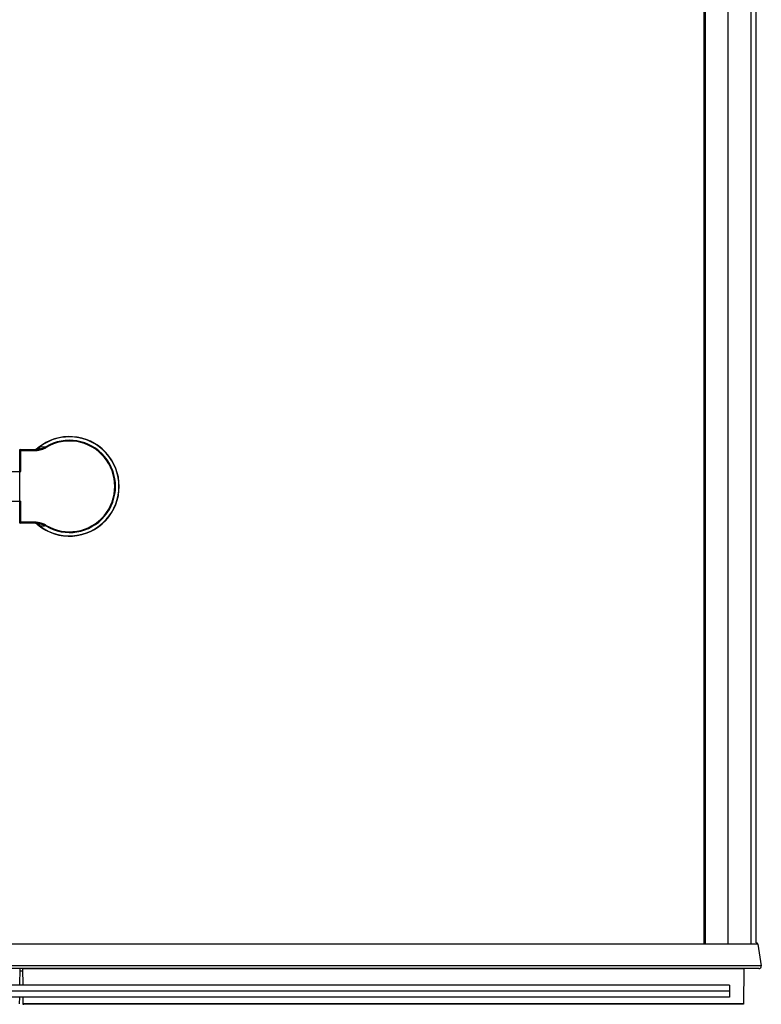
# Model space of a CAD drawing. Header units: millimetres. Extents: x 4837.86 to 4838.705, y 2216.577 to 2217.566.
# Tile 2 of 3: x 4838.333 to 4838.705, y 2216.577 to 2217.072. Entities that reach past the tile are written whole.
import ezdxf

# ---------------------------------------------------------------- set-up
doc = ezdxf.new("R2010")
doc.units = ezdxf.units.MM
doc.layers.add('SANINDUSA', color=3, linetype='Continuous')

msp = doc.modelspace()

# ---------------------------------------------------------------- linework, layer by layer
at = {"layer": 'SANINDUSA'}
for p, q in [((4838.676798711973, 2216.607495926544), (4838.676798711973, 2217.561495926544)), ((4838.677479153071, 2216.607495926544), (4838.677479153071, 2217.561495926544)), ((4838.688798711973, 2216.607495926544), (4838.688798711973, 2217.561495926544)), ((4838.700298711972, 2216.607495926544), (4838.700298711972, 2217.561495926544)), ((4838.702798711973, 2216.608295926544), (4838.702798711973, 2217.561495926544)), ((4838.341906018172, 2216.856794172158), (4838.341906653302, 2216.85679459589)), ((4838.341906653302, 2216.85679459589), (4838.342106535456, 2216.85692237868)), ((4838.342106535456, 2216.85692237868), (4838.342249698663, 2216.857012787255)), ((4838.342249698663, 2216.857012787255), (4838.342401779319, 2216.857107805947)), ((4838.342401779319, 2216.857107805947), (4838.34254142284, 2216.857194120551)), ((4838.34254142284, 2216.857194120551), (4838.342707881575, 2216.857295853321)), ((4838.342707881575, 2216.857295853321), (4838.342905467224, 2216.857414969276)), ((4838.342905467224, 2216.857414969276), (4838.343054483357, 2216.85750359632)), ((4838.343054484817, 2216.857503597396), (4838.345009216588, 2216.857413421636)), ((4838.346116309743, 2216.857067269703), (4838.345935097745, 2216.857370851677)), ((4838.332798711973, 2216.818995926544), (4838.332798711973, 2216.855995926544)), ((4838.332798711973, 2216.855495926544), (4838.34028900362, 2216.855495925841)), ((4838.333298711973, 2216.844995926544), (4838.333298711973, 2216.855995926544)), ((4838.333298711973, 2216.855995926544), (4838.340289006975, 2216.855995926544)), ((4838.34028900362, 2216.855495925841), (4838.340289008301, 2216.855995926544)), ((4838.34225149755, 2216.855714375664), (4838.342168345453, 2216.856187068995)), ((4838.320798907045, 2216.844995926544), (4838.333298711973, 2216.844995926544)), ((4838.320798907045, 2216.829995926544), (4838.333298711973, 2216.829995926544)), ((4838.333298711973, 2216.818995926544), (4838.333298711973, 2216.829995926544)), ((4838.340357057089, 2216.819495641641), (4838.332798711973, 2216.819495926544)), ((4838.340289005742, 2216.818995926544), (4838.333298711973, 2216.818995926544)), ((4838.34028900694, 2216.819495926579), (4838.340289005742, 2216.818995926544)), ((4838.341906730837, 2216.818197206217), (4838.341906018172, 2216.81819768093)), ((4838.342309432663, 2216.817941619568), (4838.342139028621, 2216.818048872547)), ((4838.342251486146, 2216.819277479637), (4838.342168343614, 2216.818804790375)), ((4838.342444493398, 2216.817857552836), (4838.342309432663, 2216.817941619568)), ((4838.342609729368, 2216.817755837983), (4838.342444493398, 2216.817857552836)), ((4838.342740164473, 2216.817676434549), (4838.342609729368, 2216.817755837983)), ((4838.342888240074, 2216.817587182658), (4838.342740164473, 2216.817676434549)), ((4838.343054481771, 2216.81748825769), (4838.342888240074, 2216.817587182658)), ((4838.345321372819, 2216.817592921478), (4838.343054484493, 2216.817488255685)), ((4838.345935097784, 2216.817621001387), (4838.345321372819, 2216.817592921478)), ((4838.346116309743, 2216.817924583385), (4838.345935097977, 2216.817621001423)), ((4838.677479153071, 2216.607626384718), (4838.327271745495, 2216.607626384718)), ((4838.702798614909, 2216.607495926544), (4838.676798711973, 2216.607495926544)), ((4838.703624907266, 2216.607626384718), (4838.702798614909, 2216.607626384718)), ((4838.703624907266, 2216.607626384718), (4838.705432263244, 2216.596691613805)), ((4838.705432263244, 2216.596691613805), (4838.325464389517, 2216.596691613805)), ((4838.70424832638, 2216.595295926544), (4838.326648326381, 2216.595295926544)), ((4838.33287584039, 2216.586995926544), (4838.332965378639, 2216.595295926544)), ((4838.696644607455, 2216.595095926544), (4838.334252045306, 2216.595095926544)), ((4838.334252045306, 2216.595095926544), (4838.334340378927, 2216.586995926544)), ((4838.696644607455, 2216.595095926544), (4838.696453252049, 2216.577549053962)), ((4838.334264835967, 2216.593923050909), (4838.332950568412, 2216.593923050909)), ((4838.689398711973, 2216.586995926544), (4837.948298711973, 2216.586995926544)), ((4838.689398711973, 2216.586995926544), (4838.689398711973, 2216.580995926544)), ((4838.689398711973, 2216.583995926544), (4837.948298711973, 2216.583995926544)), ((4838.689398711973, 2216.580995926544), (4837.948298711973, 2216.580995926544)), ((4838.332773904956, 2216.57754673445), (4838.332811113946, 2216.580995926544)), ((4838.334405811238, 2216.580995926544), (4838.334443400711, 2216.577549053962)), ((4838.696453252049, 2216.577549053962), (4838.334443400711, 2216.577549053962)), ((4838.33464123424, 2216.577351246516), (4838.334858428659, 2216.577348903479)), ((4838.696255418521, 2216.577351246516), (4838.33464123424, 2216.577351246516)), ((4838.334860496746, 2216.577348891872), (4838.334858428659, 2216.577348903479)), ((4838.334858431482, 2216.577348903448), (4838.334860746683, 2216.577348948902)), ((4838.696036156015, 2216.577348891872), (4838.334860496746, 2216.577348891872)), ((4838.696038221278, 2216.577348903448), (4838.696035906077, 2216.577348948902)), ((4838.696038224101, 2216.577348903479), (4838.696036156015, 2216.577348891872)), ((4838.696255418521, 2216.577351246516), (4838.696038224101, 2216.577348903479))]:
    msp.add_line(p, q, dxfattribs=at)
for points in [[(4838.342168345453, 2216.856187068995), (4838.342391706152, 2216.8562242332), (4838.34261239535, 2216.856264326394), (4838.342830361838, 2216.856307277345), (4838.34304593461, 2216.856353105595), (4838.343258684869, 2216.856401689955), (4838.343467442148, 2216.85645269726), (4838.343672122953, 2216.856506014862), (4838.343872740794, 2216.856561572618), (4838.344068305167, 2216.8566190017), (4838.344258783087, 2216.856678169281), (4838.344444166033, 2216.856738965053), (4838.344623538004, 2216.85680096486), (4838.344796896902, 2216.856864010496), (4838.344964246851, 2216.856927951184), (4838.345124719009, 2216.856992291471), (4838.345278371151, 2216.857056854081), (4838.345425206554, 2216.857121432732), (4838.345564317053, 2216.857185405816), (4838.345695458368, 2216.857248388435), (4838.345819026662, 2216.857310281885), (4838.345935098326, 2216.857370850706)], [(4838.342168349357, 2216.856187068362), (4838.342256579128, 2216.856251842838), (4838.342342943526, 2216.856325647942), (4838.342427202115, 2216.856408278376), (4838.342509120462, 2216.856499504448), (4838.34258847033, 2216.856599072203), (4838.342665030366, 2216.856706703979), (4838.342738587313, 2216.856822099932), (4838.342808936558, 2216.856944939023), (4838.342875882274, 2216.85707487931), (4838.342939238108, 2216.857211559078), (4838.342998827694, 2216.857354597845), (4838.343054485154, 2216.857503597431)], [(4838.342251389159, 2216.855714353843), (4838.342481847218, 2216.855756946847), (4838.342709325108, 2216.855802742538), (4838.34293382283, 2216.855851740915), (4838.343155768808, 2216.855904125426), (4838.343374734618, 2216.855959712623), (4838.343589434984, 2216.856017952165), (4838.343799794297, 2216.856078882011), (4838.344005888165, 2216.856142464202), (4838.344206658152, 2216.856208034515), (4838.344402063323, 2216.856275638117), (4838.344592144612, 2216.85634522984), (4838.34477596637, 2216.85641600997), (4838.344953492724, 2216.856488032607), (4838.345124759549, 2216.856561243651), (4838.345288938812, 2216.856634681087), (4838.345446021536, 2216.856708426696), (4838.345596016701, 2216.856782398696), (4838.345738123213, 2216.856855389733), (4838.345872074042, 2216.856926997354), (4838.345998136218, 2216.856997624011), (4838.346116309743, 2216.857067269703)], [(4838.345009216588, 2216.857413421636), (4838.345629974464, 2216.857384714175), (4838.345935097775, 2216.857370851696)], [(4838.34028900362, 2216.855495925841), (4838.340439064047, 2216.855497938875), (4838.340590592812, 2216.855503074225), (4838.340743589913, 2216.855511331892), (4838.34089741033, 2216.855522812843), (4838.341052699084, 2216.85553741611), (4838.341211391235, 2216.855554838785), (4838.341373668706, 2216.855575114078), (4838.341539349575, 2216.855598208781), (4838.341709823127, 2216.855623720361), (4838.341885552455, 2216.855651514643), (4838.342066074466, 2216.855681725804), (4838.342251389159, 2216.855714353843)], [(4838.340289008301, 2216.85599592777), (4838.340427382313, 2216.855997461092), (4838.340568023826, 2216.856001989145), (4838.34071092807, 2216.856009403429), (4838.34085543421, 2216.856019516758), (4838.341002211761, 2216.856032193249), (4838.341153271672, 2216.85604746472), (4838.34130884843, 2216.856065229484), (4838.341468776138, 2216.856085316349), (4838.341634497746, 2216.856107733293), (4838.341806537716, 2216.85613234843), (4838.341984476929, 2216.856158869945), (4838.34216834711, 2216.856187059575)], [(4838.342168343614, 2216.818804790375), (4838.341926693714, 2216.818841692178), (4838.341811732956, 2216.818858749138), (4838.341700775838, 2216.818874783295), (4838.341593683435, 2216.818889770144), (4838.341490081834, 2216.818903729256), (4838.341389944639, 2216.81891663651), (4838.341293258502, 2216.818928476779), (4838.341199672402, 2216.818939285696), (4838.341109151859, 2216.818949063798), (4838.341021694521, 2216.818957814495), (4838.340937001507, 2216.818965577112), (4838.34085503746, 2216.818972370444), (4838.340775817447, 2216.818978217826), (4838.340699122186, 2216.818983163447), (4838.340624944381, 2216.818987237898), (4838.340553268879, 2216.818990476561), (4838.340483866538, 2216.818992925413), (4838.340416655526, 2216.818994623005), (4838.340351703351, 2216.81899560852), (4838.340289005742, 2216.818995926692)], [(4838.342251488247, 2216.819277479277), (4838.342127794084, 2216.819299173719), (4838.342007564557, 2216.819319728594), (4838.341890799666, 2216.819339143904), (4838.341777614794, 2216.819357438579), (4838.341667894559, 2216.819374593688), (4838.341561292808, 2216.81939055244), (4838.341457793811, 2216.819405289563), (4838.341357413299, 2216.819418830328), (4838.341259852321, 2216.819431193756), (4838.341165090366, 2216.819442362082), (4838.341073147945, 2216.819452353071), (4838.340983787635, 2216.819461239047), (4838.340896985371, 2216.819469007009), (4838.340812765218, 2216.819475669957), (4838.340730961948, 2216.81948133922), (4838.340651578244, 2216.819486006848), (4838.340574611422, 2216.819489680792), (4838.34049988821, 2216.819492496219), (4838.340427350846, 2216.819494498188), (4838.340357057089, 2216.819495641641)], [(4838.342139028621, 2216.818048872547), (4838.342111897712, 2216.818066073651), (4838.341906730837, 2216.818197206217)], [(4838.34305448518, 2216.817488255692), (4838.342998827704, 2216.817637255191), (4838.342939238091, 2216.81778029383), (4838.342875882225, 2216.817916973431), (4838.342808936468, 2216.818046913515), (4838.342738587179, 2216.818169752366), (4838.342665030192, 2216.818285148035), (4838.342588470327, 2216.818392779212), (4838.34250912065, 2216.818492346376), (4838.342427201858, 2216.818583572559), (4838.342342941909, 2216.818666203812), (4838.342256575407, 2216.818740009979), (4838.342168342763, 2216.81880478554)], [(4838.345935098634, 2216.817621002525), (4838.345814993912, 2216.817683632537), (4838.345686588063, 2216.817747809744), (4838.345549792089, 2216.817813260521), (4838.345403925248, 2216.817879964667), (4838.345249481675, 2216.81794736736), (4838.345088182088, 2216.818014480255), (4838.344920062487, 2216.818081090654), (4838.344745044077, 2216.818147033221), (4838.344564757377, 2216.818211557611), (4838.344379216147, 2216.81827455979), (4838.344188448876, 2216.818335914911), (4838.343994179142, 2216.818395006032), (4838.34379643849, 2216.818451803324), (4838.343595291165, 2216.818506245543), (4838.343392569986, 2216.818557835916), (4838.343188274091, 2216.818606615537), (4838.34298252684, 2216.81865257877), (4838.342777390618, 2216.818695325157), (4838.342573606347, 2216.818734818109), (4838.342370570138, 2216.818771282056), (4838.342168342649, 2216.818804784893)], [(4838.346116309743, 2216.817924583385), (4838.34599406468, 2216.817996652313), (4838.345863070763, 2216.818069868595), (4838.345723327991, 2216.818144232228), (4838.345574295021, 2216.818220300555), (4838.345416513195, 2216.818297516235), (4838.345251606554, 2216.818374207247), (4838.345079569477, 2216.818450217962), (4838.344900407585, 2216.818525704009), (4838.344715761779, 2216.818599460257), (4838.344525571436, 2216.818671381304), (4838.344329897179, 2216.818741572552), (4838.34413056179, 2216.818809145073), (4838.343927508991, 2216.818874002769), (4838.343720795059, 2216.818936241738), (4838.343512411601, 2216.818995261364), (4838.34330226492, 2216.819050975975), (4838.343090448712, 2216.819103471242), (4838.342879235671, 2216.819152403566), (4838.342669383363, 2216.819197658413), (4838.342460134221, 2216.819239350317), (4838.342251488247, 2216.819277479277)], [(4838.702835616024, 2216.608295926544), (4838.702935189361, 2216.608288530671), (4838.70302966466, 2216.60827123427)], [(4838.70302966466, 2216.60827123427), (4838.703119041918, 2216.608244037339), (4838.703203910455, 2216.608206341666), (4838.703283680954, 2216.608158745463), (4838.70335658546, 2216.608103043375), (4838.703422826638, 2216.608038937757), (4838.703482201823, 2216.607966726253), (4838.703532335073, 2216.60788909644), (4838.703572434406, 2216.607806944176), (4838.703603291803, 2216.607719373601), (4838.703624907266, 2216.607626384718)], [(4838.70424832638, 2216.595295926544), (4838.704399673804, 2216.595307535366), (4838.70454288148, 2216.595334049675), (4838.704677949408, 2216.595375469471), (4838.704805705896, 2216.59543282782), (4838.704925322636, 2216.595505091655), (4838.705034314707, 2216.595589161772), (4838.705132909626, 2216.595685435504), (4838.705220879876, 2216.595793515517), (4838.705295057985, 2216.595909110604), (4838.705354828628, 2216.596033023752), (4838.705400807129, 2216.596164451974), (4838.705431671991, 2216.596296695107), (4838.705446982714, 2216.596427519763), (4838.705447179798, 2216.596559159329), (4838.705432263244, 2216.596691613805)], [(4838.334443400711, 2216.577549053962), (4838.334448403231, 2216.577511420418), (4838.334458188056, 2216.577477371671), (4838.334472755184, 2216.577446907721), (4838.334492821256, 2216.577419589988), (4838.334517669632, 2216.577395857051), (4838.334545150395, 2216.577377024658), (4838.334574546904, 2216.57736353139), (4838.3346065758, 2216.577354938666), (4838.334641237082, 2216.577351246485)], [(4838.696453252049, 2216.577549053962), (4838.696448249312, 2216.577511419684), (4838.696438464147, 2216.577477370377), (4838.69642389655, 2216.577446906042), (4838.696403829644, 2216.577419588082), (4838.696378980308, 2216.577395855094), (4838.696351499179, 2216.577377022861), (4838.696322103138, 2216.57736352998), (4838.696290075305, 2216.577354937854), (4838.69625541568, 2216.577351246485)]]:
    msp.add_lwpolyline(points, dxfattribs=at)
for centre, radius, start, end in [((4838.357798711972, 2216.837495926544), 0.025, 230.5275031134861, 129.4724968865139), ((4838.357798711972, 2216.837495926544), 0.02485355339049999, 233.6124315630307, 126.3875678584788), ((4838.339681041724, 2216.859495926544), 0.003499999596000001, 269.9999887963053, 309.4724882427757), ((4838.357798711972, 2216.837495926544), 0.02314643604, 239.1664459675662, 120.8335540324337), ((4838.357798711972, 2216.837495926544), 0.022792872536, 239.166445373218, 120.833554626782), ((4838.333298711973, 2216.855495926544), 0.0005, 90, 180), ((4838.333298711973, 2216.819495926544), 0.0005, 180, 270), ((4838.33968104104, 2216.815495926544), 0.0035, 50.52750311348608, 90)]:
    msp.add_arc(centre, radius, start, end, dxfattribs=at)

doc.saveas('drawing.dxf')
